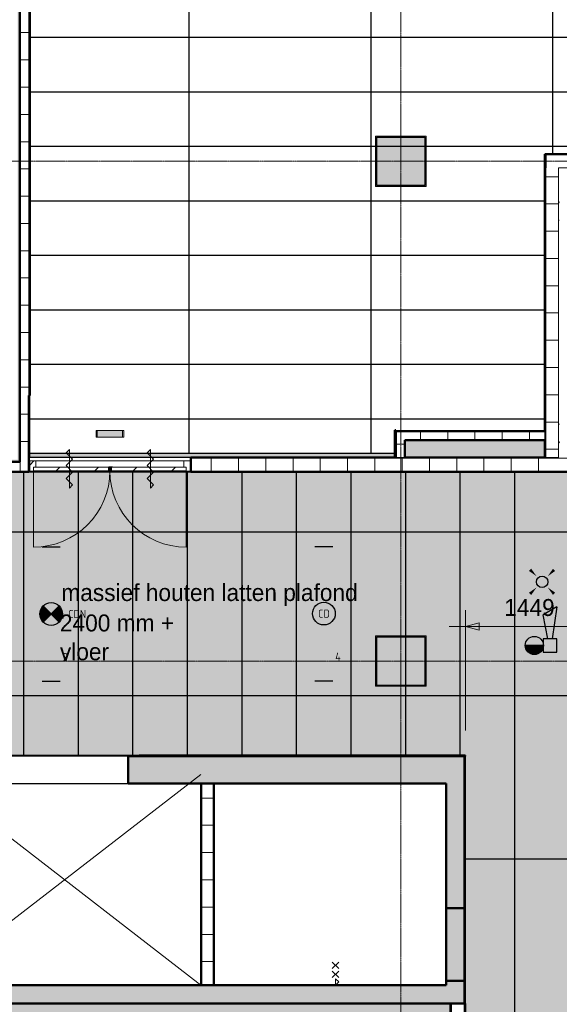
# Model space of a CAD drawing. Header units: millimetres. Extents: x -1224 to 86389, y -20577 to 46356.
# Tile 38 of 46: x 38825 to 44759, y 21052 to 31887. Entities that reach past the tile are written whole.
import ezdxf
from ezdxf.enums import TextEntityAlignment as Align

# ---------------------------------------------------------------- set-up
doc = ezdxf.new("R2010")
doc.units = ezdxf.units.MM
doc.linetypes.add('stramien', pattern=[22.225, 12.7, -3.175, 3.175, -3.175])
for name, color, linetype, lineweight in [('A-ANNO-DIMS', 1, 'Continuous', 18), ('A-CLNG-IDEN', 6, 'Continuous', 18), ('A-CLNG-SUSP', 5, 'Continuous', 25), ('A-DETL-GENF', 3, 'Continuous', 18), ('A-DOOR', 1, 'Continuous', 25), ('A-FLOR-PATT', 8, 'Continuous', 18), ('A-GENM', 6, 'Continuous', 18), ('A-WALL', 2, 'Continuous', 25), ('A-WALL-PATT', 2, 'Continuous', 50), ('I-WALL', 2, 'Continuous', 25), ('S-COLS', 6, 'Continuous', 18), ('S-GRID', 1, 'Continuous', 18), ('Shaft Openings', 7, 'Continuous', 18)]:
    doc.layers.add(name, color=color, linetype=linetype, lineweight=lineweight)
for name, color, linetype in [('ATN HWC', 240, 'Continuous'), ('ATN Lattenplafond', 20, 'Continuous'), ('EL6311--', 3, 'Continuous'), ('EL6321--', 3, 'Continuous'), ('EL6511--', 3, 'Continuous')]:
    doc.layers.add(name, color=color, linetype=linetype)
doc.styles.add('Frutiger', font='txt', dxfattribs={"height": 186.571782})
doc.styles.add('STABICAD-018', font='ISO8.SHX', dxfattribs={"height": 90})

# ---------------------------------------------------------------- blocks, each defined once
blk = doc.blocks.new('*U29')
at = {"color": 0, "linetype": 'ByBlock'}
for p, q in [((-14.76, 2), (-14.76, -2)), ((14.76, 2), (14.76, -2))]:
    blk.add_line(p, q, dxfattribs=at)
at = {"color": 0, "linetype": 'Continuous'}
blk.add_circle((0, 0), 2.5, dxfattribs=at)
at = {"color": 0, "linetype": 'ByBlock'}
for points in [[(-2.5, 0.75), (-14.76, 0.75), (-2.5, -0.75), (-14.76, -0.75)], [(2.5, 0.75), (14.76, 0.75), (2.5, -0.75), (14.76, -0.75)]]:
    blk.add_solid(points, dxfattribs=at)
at = {"color": 0, "linetype": 'Continuous', "style": 'STABICAD-018'}
for tag, p in [('PANEL', (0, 8)), ('CIRCUIT', (0, 5)), ('SUBCIRCUIT', (4.5, 5)), ('LIGHTFIXTURECODE', (0, 0)), ('SWITCHCODE', (4.5, -3))]:
    blk.add_attdef(tag, text='', height=1.8, dxfattribs=at).set_placement(p, align=Align.MIDDLE)
blk = doc.blocks.new('E00411')
at = {"color": 0, "linetype": 'Continuous'}
blk.add_circle((0, 0), 1.25, dxfattribs=at)
for points in [[(-2.89, 2.4), (-2.4, 2.89), (-1.24, 1.24)], [(2.4, 2.89), (2.89, 2.4), (1.24, 1.24)], [(-2.4, -2.89), (-2.89, -2.4), (-1.24, -1.24)], [(2.89, -2.4), (2.4, -2.89), (1.24, -1.24)]]:
    blk.add_solid(points, dxfattribs=at)
at = {"color": 0, "linetype": 'Continuous', "style": 'STABICAD-018'}
for tag, p in [('SWITCHCODE', (0, 4.64)), ('ARTICLECODE', (0, 0))]:
    blk.add_attdef(tag, text='', height=1.8, dxfattribs=at).set_placement(p, align=Align.MIDDLE)
blk = doc.blocks.new('E00021')
at = {"color": 0, "linetype": 'Continuous'}
blk.add_line((2, 0), (-2, 0), dxfattribs=at)
blk.add_lwpolyline([(-1, 0, 2, 2, 1), (1, 0, 2, 2, 1)], format="xyseb", dxfattribs=at)
blk.add_circle((0, 0), 2, dxfattribs=at)
at = {"color": 0, "linetype": 'Continuous', "style": 'STABICAD-018'}
for tag, p in [('CODING1', (-1.83, 6.44)), ('CODING2', (-1.55, 3.98)), ('ARTICLECODE', (0, 0)), ('FIREPROTECTION_PANEL', (0, -4.16)), ('FIREPROTECTION_ZONE', (-0.93, -7.76)), ('FIREPROTECTION_HARDWARENUMBER', (6.31, -10.35))]:
    blk.add_attdef(tag, text='', height=1.8, dxfattribs=at).set_placement(p, align=Align.MIDDLE)
blk = doc.blocks.new('E00028')
at = {"color": 0, "linetype": 'Continuous'}
for p, q in [((1.5, 11), (-1.5, 9.27)), ((1.5, 11), (0.5, 4)), ((-0.5, 4), (-1.5, 9.27)), ((-1.5, 4), (-1.5, 1)), ((1.5, 4), (-1.5, 4)), ((1.5, 1), (1.5, 4)), ((-1.5, 1), (1.5, 1))]:
    blk.add_line(p, q, dxfattribs=at)
for points in [[(-1.5, 9.27), (1.5, 11), (-0.5, 4), (0.5, 4)], [(-1.5, 4), (1.5, 4), (-1.5, 1), (1.5, 1)]]:
    blk.add_solid(points, dxfattribs=at)
at = {"color": 0, "linetype": 'Continuous', "style": 'STABICAD-018'}
for tag, p in [('CODING1', (-1.31, 4.93)), ('CODING2', (-1.04, 2.46)), ('ARTICLECODE', (0, 0)), ('FIREPROTECTION_PANEL', (0.53, -2.59)), ('FIREPROTECTION_ZONE', (-0.04, -4.38)), ('FIREPROTECTION_HARDWARENUMBER', (7.36, -6.83))]:
    blk.add_attdef(tag, text='', height=1.8, dxfattribs=at).set_placement(p, align=Align.MIDDLE)
blk = doc.blocks.new('E00018')
at = {"color": 0, "linetype": 'Continuous'}
for p, q in [((-1.77, -1.77), (1.77, 1.77)), ((1.77, -1.77), (-1.77, 1.77))]:
    blk.add_line(p, q, dxfattribs=at)
at = {"color": 0, "linetype": 'Continuous', "const_width": 2.5}
for points in [[(-0.88, 0.88, -0.198912), (0, 1.25, -0.198912), (0.88, 0.88, -1)], [(-0.88, -0.88, 0.198912), (0, -1.25, 0.198912), (0.88, -0.88, 1)]]:
    blk.add_lwpolyline(points, format="xyb", dxfattribs=at)
blk = doc.blocks.new('*U32')
at = {"color": 0, "linetype": 'ByBlock'}
for p, q in [((-14.76, 2), (-14.76, -2)), ((14.76, 2), (14.76, -2))]:
    blk.add_line(p, q, dxfattribs=at)
at = {"color": 0, "linetype": 'Continuous'}
blk.add_circle((0, 0), 2.5, dxfattribs=at)
at = {"color": 0, "linetype": 'ByBlock'}
for points in [[(-2.5, 0.75), (-14.76, 0.75), (-2.5, -0.75), (-14.76, -0.75)], [(2.5, 0.75), (14.76, 0.75), (2.5, -0.75), (14.76, -0.75)]]:
    blk.add_solid(points, dxfattribs=at)
blk.add_blockref('E00018', (0, 0), dxfattribs=at)
at = {"color": 0, "linetype": 'Continuous', "style": 'STABICAD-018'}
for tag, p in [('PANEL', (0, 8)), ('CIRCUIT', (0, 5)), ('SUBCIRCUIT', (4.5, 5)), ('LIGHTFIXTURECODE', (0, 0)), ('SWITCHCODE', (4.5, -3))]:
    blk.add_attdef(tag, text='', height=1.8, dxfattribs=at).set_placement(p, align=Align.MIDDLE)

msp = doc.modelspace()

# ---------------------------------------------------------------- hatches: boundary and pattern name
at = {"layer": 'A-ANNO-DIMS'}
msp.add_hatch(color=256, dxfattribs=at).paths.add_polyline_path([(43726.6, 25208.4), (43876.6, 25168.2), (43876.6, 25248.6)], flags=0)
at = {"layer": 'A-DOOR', "lineweight": 18}
h = msp.add_hatch(dxfattribs=at)
h.set_pattern_fill('FP_160', color=256, angle=180, style=0, pattern_type=2)
h.set_pattern_definition([(45, (0.0004, -0.0001), (-91.92388, 91.92388), [])])
h.paths.add_polyline_path([(40698.6, 26916.7), (40698.6, 27030.7), (40631.6, 27030.7), (40631.6, 26961.7), (40656.6, 26961.7), (40656.6, 26916.7)], flags=0)
h.paths.add_polyline_path([(38934.6, 26916.7), (38976.6, 26916.7), (38976.6, 26961.7), (39001.6, 26961.7), (39001.6, 27030.7), (38934.6, 27030.7)], flags=0)
h = msp.add_hatch(dxfattribs=at)
h.set_pattern_fill('FP_164', color=256, angle=180, style=0, pattern_type=2)
h.set_pattern_definition([(45, (0.0002, -0.0001), (-212.132, 212.132), [])])
h.paths.add_polyline_path([(38976.6, 26921.7), (39804, 26922.4), (39804, 26961.7), (38976.6, 26961.7)], flags=0)
h = msp.add_hatch(dxfattribs=at)
h.set_pattern_fill('FP_161', color=256, angle=180, style=0, pattern_type=2)
h.set_pattern_definition([(45, (0.0004, -0.0001), (-212.132, 212.132), [])])
h.paths.add_polyline_path([(39999.2, 26921.7), (40656.6, 26921.7), (40656.6, 26961.7), (39830, 26961.7), (39830, 26921.7)], flags=0)
h.paths.add_polyline_path([(39816.6, 26922.4), (39825, 26922.4), (39825, 26961.7), (39816.6, 26961.7), (39816.6, 26930.7)], flags=0)
at = {"layer": 'A-FLOR-PATT'}
h = msp.add_hatch(color=50, dxfattribs=at)
h.paths.add_polyline_path([(52906.9, 2678.2), (53916.6, 2678.2), (53916.6, 2928.2), (54166.6, 2928.2), (54166.6, 2980.2), (52283.6, 2980.2), (52283.6, 2678.2), (52292.3, 2678.2)], flags=0)
h.paths.add_polyline_path([(50449.6, 2678.2), (52083.6, 2678.2), (52083.6, 2980.2), (50449.6, 2980.2), (50449.6, 2871.9)], flags=0)
h.paths.add_polyline_path([(50249.6, 2978.2), (50249.6, 2980.2), (43716.6, 2980.2), (43716.6, 2978.2), (47375, 2978.2)], flags=0)
h.paths.add_polyline_path([(42729.6, 8041.2), (43303.6, 8041.2), (43303.6, 8615.2), (42729.6, 8615.2), (42729.6, 8051.2)], flags=0)
h.paths.add_polyline_path([(48783.6, 8051.2), (48793.6, 8051.2), (48793.6, 8605.2), (48239.6, 8605.2), (48239.6, 8051.2), (48249.6, 8051.2)], flags=0)
h.paths.add_polyline_path([(48759.1, 8061.2), (48249.6, 8061.2), (48249.6, 8595.2), (48783.6, 8595.2), (48783.6, 8061.2), (48763.3, 8061.2)], flags=0)
h.paths.add_polyline_path([(42749.6, 8061.2), (42749.6, 8595.2), (43283.6, 8595.2), (43283.6, 8061.2)], flags=0)
h.paths.add_polyline_path([(43303.6, 13541.2), (43303.6, 14115.2), (42729.6, 14115.2), (42729.6, 13541.2), (43283.6, 13541.2)], flags=0)
h.paths.add_polyline_path([(48783.6, 13551.2), (48793.6, 13551.2), (48793.6, 14105.2), (48239.6, 14105.2), (48239.6, 13551.2), (48249.6, 13551.2)], flags=0)
h.paths.add_polyline_path([(48778.3, 13561.2), (48249.6, 13561.2), (48249.6, 14095.2), (48783.6, 14095.2), (48783.6, 13561.2)], flags=0)
h.paths.add_polyline_path([(43260.8, 13561.2), (42749.6, 13561.2), (42749.6, 14095.2), (43283.6, 14095.2), (43283.6, 13561.2)], flags=0)
h.paths.add_polyline_path([(54136.2, 17385.2), (54166.6, 17385.2), (54166.6, 17395.2), (53816.6, 17395.2), (53816.6, 17385.2)], flags=0)
h.paths.add_polyline_path([(43715.1, 17393.2), (43716.6, 17393.2), (43716.6, 17395.2), (37666.6, 17395.2), (37666.6, 17393.2), (43687.1, 17393.2)], flags=0)
h.paths.add_polyline_path([(53816.6, 17595.2), (54166.6, 17595.2), (54166.6, 17605.2), (53816.6, 17605.2)], flags=0)
h.paths.add_polyline_path([(43116.6, 17705.2), (43116.6, 17715.2), (42916.6, 17715.2), (42916.6, 17705.2), (43072.5, 17705.2)], flags=0)
h.paths.add_polyline_path([(41566.6, 17908.2), (41566.6, 19078.2), (41416.6, 19078.2), (41416.6, 17908.2), (41535.8, 17908.2)], flags=0)
h.paths.add_polyline_path([(48240.6, 19051.2), (48793.6, 19051.2), (48793.6, 19605.2), (48240.6, 19605.2), (48240.6, 19227.9)], flags=0)
h.paths.add_polyline_path([(48763.4, 19061.2), (48249.6, 19061.2), (48249.6, 19595.2), (48783.6, 19595.2), (48783.6, 19061.2)], flags=0)
h.paths.add_polyline_path([(54166.6, 19227.9), (54166.6, 19228.2), (54136.2, 19227.9)], flags=0)
h.paths.add_polyline_path([(31748.7, 19478.2), (31916.6, 19478.2), (31916.6, 19480.2), (18922, 19480.2), (18922, 19490.2), (15782, 19490.2), (15782, 19480.2), (4674.6, 19480.2), (4674.6, 19490.2), (4666.6, 19490.2), (4666.6, 19478.2), (31743.1, 19478.2)], flags=0)
h.paths.add_polyline_path([(41535.8, 19578.2), (41566.6, 19578.2), (41565.5, 20734.4), (41416.6, 20734.4), (41416.6, 19578.2)], flags=0)
h.paths.add_polyline_path([(43564.6, 20951.2), (43564.6, 21061.2), (43563.3, 21061.2), (43563.3, 20951.2)], flags=0)
h.paths.add_polyline_path([(31916.6, 21051.2), (31916.6, 23626.2), (31766.6, 23626.2), (31766.6, 23346.8), (31770.6, 23346.8), (31770.6, 21682.8), (31766.6, 21682.8), (31766.6, 21051.2)], flags=0)
h.paths.add_polyline_path([(31656.6, 21051.2), (31656.6, 23736.2), (31606.6, 23736.2), (31606.6, 21051.2)], flags=0)
h.paths.add_polyline_path([(53521.6, 21051.2), (54166.6, 21051.2), (54166.6, 21061.2), (53816.6, 21061.2), (53816.6, 21051.9), (52292.3, 21051.2)], flags=0)
h.paths.add_polyline_path([(35990.6, 21053.2), (35990.6, 21061.2), (32116.6, 21061.2), (32116.6, 21053.2), (35082, 21053.2)], flags=0)
h.paths.add_polyline_path([(36090.6, 21053.2), (36416.6, 21053.2), (36416.6, 21061.2), (36090.6, 21061.2)], flags=0)
h.paths.add_polyline_path([(46784.3, 21061.9), (46784.3, 21062.9), (46774.3, 21061.9)], flags=0)
h.paths.add_polyline_path([(54136.2, 21261.2), (54166.6, 21261.2), (54166.6, 21271.2), (53816.6, 21271.2), (53816.6, 21261.2)], flags=0)
h.paths.add_polyline_path([(54166.6, 22894.9), (54166.6, 22895.2), (54136.2, 22894.9)], flags=0)
h.paths.add_polyline_path([(31916.6, 23736.2), (31916.6, 23968.4), (31906.6, 23968.4), (31906.6, 23736.2), (31911.6, 23736.2)], flags=0)
h.paths.add_polyline_path([(32116.6, 23781.2), (32121.6, 23781.2), (32121.6, 23791.2), (32126.6, 23791.2), (32126.6, 24551.2), (32121.6, 24551.2), (32121.6, 24561.2), (32116.6, 24561.2), (32116.6, 23789.7)], flags=0)
h.paths.add_polyline_path([(48239.6, 24541.2), (48803.6, 24541.2), (48803.6, 24717.9), (48793.6, 24717.9), (48793.6, 24551.2), (48239.6, 24551.2), (48239.6, 24717.9), (48229.6, 24717.9), (48229.6, 24541.2)], flags=0)
h.paths.add_polyline_path([(32288.6, 24551.2), (32293.6, 24551.2), (32293.6, 25105.2), (32123.6, 25105.2), (32123.6, 26910.2), (32091.6, 26910.2), (32091.6, 25105.2), (31739.6, 25105.2), (31739.6, 25095.2), (32283.6, 25095.2), (32283.6, 24561.2), (32288.6, 24561.2)], flags=0)
h.paths.add_polyline_path([(31916.6, 24551.2), (31916.6, 24561.2), (31911.6, 24561.2), (31911.6, 24551.2)], flags=0)
h.paths.add_polyline_path([(31739.6, 24551.2), (31749.6, 24551.2), (31749.6, 24556.2), (31739.6, 24556.2)], flags=0)
h.paths.add_polyline_path([(26792.7, 24561.2), (26791.6, 24863), (26786.8, 24864.5), (26783.6, 24865.2), (26784.2, 24561.2)], flags=0)
h.paths.add_polyline_path([(21289.8, 24862.8), (21289.8, 24863.9), (21287.7, 24863.2)], flags=0)
h.paths.add_polyline_path([(21283.6, 24561.2), (21292.7, 24561.2), (21292.7, 24861.8), (21289.8, 24862.8), (21283.6, 24862.4), (21283.6, 24584.6)], flags=0)
h.paths.add_polyline_path([(15783.6, 24561.2), (15792.7, 24561.2), (15791.6, 24863), (15788, 24864.2), (15783.6, 24865.2), (15783.6, 24584.6)], flags=0)
h.paths.add_polyline_path([(10289.8, 24862.8), (10289.8, 24863.9), (10287.7, 24863.2)], flags=0)
h.paths.add_polyline_path([(10292.7, 24561.2), (10292.7, 24861.8), (10289.8, 24862.8), (10283.6, 24862.4), (10283.6, 24561.2)], flags=0)
h.paths.add_polyline_path([(54136.2, 24717.9), (54166.6, 24717.9), (54166.6, 24728.2), (53844.6, 24727.9), (53844.6, 24717.9)], flags=0)
h.paths.add_polyline_path([(21288.7, 24885.4), (21292.7, 24885.7), (21292.7, 25095.2), (21283.6, 25095.2), (21284.3, 24887.2), (21288.5, 24885.5)], flags=0)
h.paths.add_polyline_path([(10288.7, 24885.4), (10292.7, 24885.7), (10292.7, 25095.2), (10283.6, 25095.2), (10284.3, 24887.2), (10288.5, 24885.5)], flags=0)
h.paths.add_polyline_path([(26786.8, 24892.5), (26786, 24891.6), (26786.4, 24891.5)], flags=0)
h.paths.add_polyline_path([(26792.7, 24885.8), (26792.7, 25095.2), (26783.6, 25095.2), (26784.2, 24989), (26786.4, 24987.5), (26786.8, 24986.5), (26787.6, 24890.8), (26789.3, 24887.2), (26791.6, 24886.3)], flags=0)
h.paths.add_polyline_path([(15786.8, 24892.5), (15786, 24891.6), (15786.4, 24891.5)], flags=0)
h.paths.add_polyline_path([(15792.7, 24885.8), (15792.7, 25095.2), (15783.6, 25095.2), (15783.6, 24989.3), (15786.4, 24987.5), (15786.8, 24986.5), (15787.6, 24890.8), (15789.3, 24887.2)], flags=0)
h.paths.add_polyline_path([(53844.6, 24928.2), (54166.6, 24928.2), (54166.6, 24937.9), (53844.6, 24937.9)], flags=0)
h.paths.add_polyline_path([(48803.6, 24937.9), (48803.6, 25115.2), (48409.6, 25115.2), (48409.6, 25105.2), (48793.6, 25105.2), (48793.6, 24937.9)], flags=0)
h.paths.add_polyline_path([(48229.6, 24937.9), (48239.6, 24937.9), (48239.6, 25105.2), (48399.6, 25105.2), (48399.6, 25115.2), (48229.6, 25115.2), (48229.6, 25095.2)], flags=0)
h.paths.add_polyline_path([(54166.6, 26560.9), (54166.6, 26561.2), (54136.2, 26560.9)], flags=0)
h.paths.add_polyline_path([(32091.6, 27020.2), (34442.6, 27020.2), (34442.6, 27266.6), (34438.6, 27266.6), (34438.6, 28675.2), (34436.6, 28675.2), (34436.6, 27255.2), (34440.6, 27255.2), (34440.6, 27145.2), (34413.6, 27145.2), (34413.6, 27045.2), (32183.6, 27045.2), (32183.6, 30061.2), (31749.6, 30061.2), (31749.6, 30055.2), (31941.6, 30055.2), (31941.6, 30060.2), (32091.6, 30060.2), (32091.6, 27174.2)], flags=0)
h.paths.add_polyline_path([(36553.6, 27020.2), (38824.6, 27020.2), (38824.6, 35678.2), (37616.6, 35678.2), (37616.6, 35641.2), (38766.6, 35641.2), (38766.6, 35541.2), (38801.6, 35540.6), (38801.6, 27045.2), (36553.6, 27045.2), (36553.6, 27145.2), (36529.6, 27145.2), (36530.6, 27020.2)], flags=0)
h.paths.add_polyline_path([(44301.8, 27070.2), (44601.6, 27070.4), (44601.3, 27259.7), (43061.6, 27259.7), (43061.6, 27070.2), (43994.5, 27070.2)], flags=0)
h.paths.add_polyline_path([(42951.6, 27070.2), (42951.6, 27359.7), (42945.6, 27359.7), (42945.6, 27111.2), (38934.6, 27111.2), (38934.6, 27070.2), (42945.6, 27070.2)], flags=0)
h.paths.add_polyline_path([(34555.6, 28329.7), (34555.6, 28339.7), (34548.6, 28339.7), (34548.6, 28334.7), (34552.6, 28334.7), (34552.6, 28329.7)], flags=0)
h.paths.add_polyline_path([(36419.6, 28329.7), (36419.6, 28334.7), (36423.6, 28334.7), (36423.6, 28339.7), (36411.6, 28339.7), (36411.6, 28329.7)], flags=0)
h.paths.add_polyline_path([(54166.6, 28394.9), (54166.6, 28395.2), (54136.2, 28394.9)], flags=0)
h.paths.add_polyline_path([(36423.6, 28439.7), (36423.6, 28565.2), (36420.6, 28565.2), (36420.6, 28465.2), (34548.6, 28465.2), (34549.5, 28439.7), (36420.6, 28439.7)], flags=0)
h.paths.add_polyline_path([(22889.6, 29514.2), (22949.6, 29514.2), (22949.6, 30061.2), (22814.6, 30061.2), (22814.6, 30041.2), (22889.6, 30041.2), (22889.6, 29846)], flags=0)
h.paths.add_polyline_path([(48446.6, 30041.2), (48803.6, 30041.2), (48803.6, 30615.2), (48229.6, 30615.2), (48229.6, 30041.2), (48436.6, 30041.2)], flags=0)
h.paths.add_polyline_path([(37249.6, 30041.2), (37808.3, 30041.2), (37808.3, 30615.2), (37234.3, 30615.2), (37234.3, 30041.2)], flags=0)
h.paths.add_polyline_path([(19134.8, 30041.2), (19278.6, 30041.2), (19278.6, 30061.2), (19083.6, 30061.2), (19083.6, 30051.2), (19073.6, 30051.2), (19073.6, 30041.2), (19101, 30041.2)], flags=0)
h.paths.add_polyline_path([(21074.5, 30041.2), (21283.6, 30041.2), (21283.6, 30051.2), (20749.6, 30051.2), (20749.6, 30041.2), (20945, 30041.2)], flags=0)
h.paths.add_polyline_path([(48446.6, 30051.2), (48239.6, 30051.2), (48239.6, 30605.2), (48793.6, 30605.2), (48793.6, 30051.2), (48586.6, 30051.2)], flags=0)
h.paths.add_polyline_path([(37569.2, 30061.2), (37249.6, 30061.2), (37249.6, 30595.2), (37783.6, 30595.2), (37783.6, 30061.2), (37621.3, 30061.2)], flags=0)
h.paths.add_polyline_path([(26244.6, 30061.2), (26249.6, 30061.8), (26249.6, 30595.2), (26244.6, 30595.2), (26244.6, 30061.9)], flags=0)
h.paths.add_polyline_path([(15783.6, 30061.2), (15792.7, 30061.2), (15792.7, 30595.2), (15783.6, 30595.2), (15783.6, 30162.2)], flags=0)
h.paths.add_polyline_path([(10292.7, 30061.2), (10292.7, 30595.2), (10283.6, 30595.2), (10283.6, 30061.2)], flags=0)
h.paths.add_polyline_path([(22746.6, 30186.2), (22749.6, 30186.2), (22749.6, 30328.2), (22746.6, 30327.7)], flags=0)
h.paths.add_polyline_path([(19283.6, 30186.2), (19286.6, 30186.2), (19286.6, 30328.2), (19283.6, 30328.2), (19283.6, 30221.2)], flags=0)
h.paths.add_polyline_path([(32183.6, 30595.2), (32183.6, 35641.2), (37416.6, 35641.2), (37416.6, 35678.2), (32116.6, 35678.2), (32116.6, 30595.2)], flags=0)
h.paths.add_polyline_path([(31445.8, 31495.2), (31916.6, 31495.2), (31916.6, 31508.2), (26244.6, 31508.2), (26244.6, 31495.2), (31401.6, 31495.2)], flags=0)
h.paths.add_polyline_path([(24787.8, 31508.2), (24787.8, 31508.7), (24783.6, 31508.2)], flags=0)
h.paths.add_polyline_path([(54166.6, 33894.9), (54166.6, 33895.2), (54136.2, 33894.9)], flags=0)
h.paths.add_polyline_path([(38155.3, 35306.2), (38591.6, 35306.2), (38591.6, 35431.2), (37646.6, 35431.2), (37646.8, 35306.2)], flags=0)
h.paths.add_polyline_path([(35082, 35306.2), (35438.6, 35306.2), (35438.6, 35431.2), (34478.6, 35431.2), (34478.8, 35306.2)], flags=0)
h.paths.add_polyline_path([(17449.6, 35628.2), (17449.6, 35978.2), (17249.6, 35978.2), (17249.6, 35628.2), (17257.1, 35628.2)], flags=0)
h.paths.add_polyline_path([(42457.8, 35668.2), (48436.6, 35668.2), (48436.6, 35678.2), (41376.6, 35678.2), (41376.6, 35668.2), (41843.2, 35668.2)], flags=0)
h.paths.add_polyline_path([(4671.6, 35673.2), (4676.6, 35673.2), (4676.6, 35678.2), (4666.6, 35677.2), (4666.6, 35673.2), (4671, 35673.2)], flags=0)
h.paths.add_polyline_path([(53916.3, 35728.2), (53916.6, 35728.2), (53916.3, 35938.9)], flags=0)
h.paths.add_polyline_path([(38924.6, 35828.2), (39249.6, 35828.2), (39249.6, 35978.2), (37616.6, 35978.2), (37616.6, 35828.2), (38824.6, 35828.2)], flags=0)
h.paths.add_polyline_path([(36311.3, 35828.2), (37416.6, 35828.2), (37416.6, 35978.2), (35783.6, 35978.2), (35783.6, 35828.2)], flags=0)
h.paths.add_polyline_path([(18793.7, 35968.2), (19083.6, 35968.2), (19083.6, 35978.2), (17459.6, 35978.2), (17459.6, 35968.2), (18486.4, 35968.2)], flags=0)
at = {"layer": 'A-GENM'}
h = msp.add_hatch(dxfattribs=at)
h.set_pattern_fill('FP_130', color=256, style=0, pattern_type=2)
h.set_pattern_definition([(0, (0.0004, -0.0001), (406.4, 101.6), [33.528, -271.272, 33.528, -1896.872]), (0, (0.0004, -0.0001), (406.4, 101.6), [-338.328, -271.272, 33.528, -576.072, -1016]), (0, (0.0004, -0.0001), (406.4, 101.6), [-1219.2, 33.528, -271.272, 33.528, -677.672]), (0, (0.0004, -0.0001), (406.4, 101.6), [-1557.528, -169.672, 33.528, -474.472]), (120, (152.4, 50.8), (-291.18818, 301.15272), [33.528, -271.272, 33.528, -1896.872]), (120, (152.4, 50.8), (-291.18818, 301.15272), [-338.328, -271.272, 33.528, -576.072, -1016]), (120, (152.4, 50.8), (-291.18818, 301.15272), [-1219.2, 33.528, -271.272, 33.528, -677.672]), (120, (152.4, 50.8), (-291.18818, 301.15272), [-1557.528, -169.672, 33.528, -474.472]), (240, (203.2, 254), (-115.21182, -402.75272), [33.528, -271.272, 33.528, -1896.872]), (240, (203.2, 254), (-115.21182, -402.75272), [-338.328, -271.272, 33.528, -576.072, -1016]), (240, (203.2, 254), (-115.21182, -402.75272), [-1219.2, 33.528, -271.272, 33.528, -677.672]), (240, (203.2, 254), (-115.21182, -402.75272), [-1557.528, -169.672, 33.528, -474.472])])
h.paths.add_polyline_path([(42739.6, 30051.2), (43293.6, 30051.2), (43293.6, 30605.2), (42739.6, 30605.2)], flags=0)
h.paths.add_polyline_path([(43283.6, 30061.2), (42749.6, 30061.2), (42749.6, 30595.2), (43283.6, 30595.2)], flags=0)
msp.add_hatch(color=256, dxfattribs=at).paths.add_polyline_path([(39676.6, 27328.2), (39676.6, 27291.7), (39956.6, 27291.7), (39956.6, 27364.7), (39676.6, 27364.7), (39676.6, 27337.6)], flags=0)
h = msp.add_hatch(dxfattribs=at)
h.set_pattern_fill('FP_91', color=256, style=0, pattern_type=2)
h.set_pattern_definition([(0, (0.0004, -0.0001), (406.4, 101.6), [33.528, -271.272, 33.528, -1896.872]), (0, (0.0004, -0.0001), (406.4, 101.6), [-338.328, -271.272, 33.528, -576.072, -1016]), (0, (0.0004, -0.0001), (406.4, 101.6), [-1219.2, 33.528, -271.272, 33.528, -677.672]), (0, (0.0004, -0.0001), (406.4, 101.6), [-1557.528, -169.672, 33.528, -474.472]), (120, (152.4, 50.8), (-291.18818, 301.15272), [33.528, -271.272, 33.528, -1896.872]), (120, (152.4, 50.8), (-291.18818, 301.15272), [-338.328, -271.272, 33.528, -576.072, -1016]), (120, (152.4, 50.8), (-291.18818, 301.15272), [-1219.2, 33.528, -271.272, 33.528, -677.672]), (120, (152.4, 50.8), (-291.18818, 301.15272), [-1557.528, -169.672, 33.528, -474.472]), (240, (203.2, 254), (-115.21182, -402.75272), [33.528, -271.272, 33.528, -1896.872]), (240, (203.2, 254), (-115.21182, -402.75272), [-338.328, -271.272, 33.528, -576.072, -1016]), (240, (203.2, 254), (-115.21182, -402.75272), [-1219.2, 33.528, -271.272, 33.528, -677.672]), (240, (203.2, 254), (-115.21182, -402.75272), [-1557.528, -169.672, 33.528, -474.472])])
h.paths.add_polyline_path([(42739.6, 24551.2), (43293.6, 24551.2), (43293.6, 25105.2), (42739.6, 25105.2)], flags=0)
h.paths.add_polyline_path([(43283.6, 24561.2), (42749.6, 24561.2), (42749.6, 25095.2), (43283.6, 25095.2)], flags=0)
at = {"layer": 'A-WALL-PATT', "lineweight": 25}
h = msp.add_hatch(color=7, dxfattribs=at)
h.paths.add_polyline_path([(43516.6, 23481.2), (43516.6, 23781.2), (40016.6, 23781.2), (40016.6, 23481.2), (42457.8, 23481.2)], flags=0)
h.paths.add_polyline_path([(38616.6, 23481.2), (38616.6, 23781.2), (37816.6, 23781.2), (37816.6, 23481.2)], flags=0)
for color, points in [(7, [(43716.6, 21061.2), (43716.6, 23781.2), (43516.6, 23781.2), (43516.6, 21061.2), (43687.1, 21061.2)]), (256, [(43516.6, 21311.2), (43716.6, 21311.2), (43716.6, 22111.2), (43516.6, 22111.2), (43516.6, 21995)]), (7, [(43516.6, 21061.2), (43516.6, 21261.2), (33296.6, 21261.2), (33296.6, 21061.2), (43072.5, 21061.2)]), (256, [(42966.6, 20951.2), (42966.6, 21061.2), (37676.6, 21061.2), (37676.6, 20951.2), (42457.8, 20951.2)]), (256, [(42966.6, 20951.2), (43563.3, 20951.2), (43563.3, 21061.2), (42966.6, 21061.2)])]:
    msp.add_hatch(color=color, dxfattribs=at).paths.add_polyline_path(points, flags=0)
at = {"layer": 'ATN Lattenplafond'}
h = msp.add_hatch(dxfattribs=at)
h.set_pattern_fill('ANSI36', color=254, scale=20, angle=45)
h.paths.add_polyline_path([(32123.6, 26910.2), (34552.6, 26910.2), (34552.6, 28329.7), (36419.6, 28329.7), (36419.6, 26910.2), (46624.3, 26910.2), (46624.3, 15408.2), (43716.6, 15408.2), (43724.6, 23791.2), (32126.6, 23791.2), (32126.6, 24551.2), (32293.6, 24551.2), (32293.6, 25105.2), (32123.6, 25105.2)])
at = {"layer": 'S-COLS', "lineweight": 5}
for points in [[(43283.6, 30061.2), (43283.6, 30595.2), (42749.6, 30595.2), (42749.6, 30061.2)], [(43283.6, 24561.2), (43283.6, 25095.2), (42749.6, 25095.2), (42749.6, 24561.2)]]:
    msp.add_hatch(color=256, dxfattribs=at).paths.add_polyline_path(points, flags=0)

# ---------------------------------------------------------------- linework, layer by layer
at = {"layer": 'A-ANNO-DIMS'}
for p, q in [((43726.6, 24063.7), (43726.6, 25388.4)), ((43876.6, 25248.6), (43726.6, 25208.4)), ((43876.6, 25168.2), (43876.6, 25248.6)), ((43546.6, 25208.4), (45176, 25208.4)), ((43726.6, 25208.4), (43876.6, 25168.2)), ((43726.6, 25208.4), (43726.6, 24063.7))]:
    msp.add_line(p, q, dxfattribs=at)
at = {"layer": 'A-CLNG-SUSP'}
for p, q in [((42951.6, 27359.7), (42945.6, 27359.7)), ((42945.6, 27359.7), (42945.6, 27111.2)), ((42945.6, 27111.2), (38934.6, 27111.2)), ((38924.6, 26961.2), (38934.6, 26961.2)), ((40698.6, 26961.2), (40708.6, 26961.2)), ((43726.6, 23791.2), (43724.6, 23791.2)), ((43726.6, 18942.3), (43726.6, 23791.2))]:
    msp.add_line(p, q, dxfattribs=at)
at = {"layer": 'A-DETL-GENF'}
for p, q in [((39335.2, 27121.3), (39370.6, 27156.7)), ((39406, 27050.6), (39335.2, 27121.3)), ((39370.6, 27156.7), (39370.6, 26732.4)), ((40227.2, 27121.3), (40262.6, 27156.7)), ((40298, 27050.6), (40227.2, 27121.3)), ((40262.6, 27156.7), (40262.6, 26732.4)), ((39335.2, 26979.9), (39406, 27050.6)), ((39406, 26909.2), (39335.2, 26979.9)), ((40227.2, 26979.9), (40298, 27050.6)), ((40298, 26909.2), (40227.2, 26979.9)), ((39335.2, 26838.5), (39406, 26909.2)), ((40227.2, 26838.5), (40298, 26909.2)), ((39406, 26767.8), (39335.2, 26838.5)), ((39370.6, 26732.4), (39406, 26767.8)), ((40298, 26767.8), (40227.2, 26838.5)), ((40262.6, 26732.4), (40298, 26767.8)), ((42333, 21517.1), (42262.2, 21446.4)), ((42262.2, 21517.1), (42333, 21446.4)), ((42333, 21417.1), (42262.2, 21346.4)), ((42262.2, 21417.1), (42333, 21346.4)), ((42296.4, 21261.2), (42333, 21297.8)), ((42296.4, 21261.2), (42333, 21297.8)), ((42297.6, 21333.1), (42297.6, 21261.2)), ((42333, 21297.8), (42297.6, 21333.1)), ((42297.6, 21333.1), (42297.6, 21261.2)), ((42333, 21297.8), (42297.6, 21333.1))]:
    msp.add_line(p, q, dxfattribs=at)
at = {"layer": 'A-DOOR', "lineweight": 18}
for p, q in [((38934.6, 26916.7), (38934.6, 27030.7)), ((38934.6, 27030.7), (39001.6, 27030.7)), ((39001.6, 27030.7), (39001.6, 26961.7)), ((40631.6, 27030.7), (39001.6, 27030.7)), ((40631.6, 26961.7), (40631.6, 27030.7)), ((40631.6, 27030.7), (40698.6, 27030.7)), ((40698.6, 27030.7), (40698.6, 26916.7)), ((38976.6, 26916.7), (38934.6, 26916.7)), ((39001.6, 26961.7), (38976.6, 26961.7)), ((38976.6, 26961.7), (38976.6, 26916.7)), ((39790, 26921.7), (38976.6, 26921.7)), ((38976.6, 26916.7), (40656.6, 26916.7)), ((39001.6, 26961.7), (39804, 26961.7)), ((39808.9, 26961.7), (39825, 26961.7)), ((39816.6, 26922.4), (39816.6, 26961.7)), ((39829.9, 26961.7), (40631.6, 26961.7)), ((40656.6, 26921.7), (39830, 26921.7)), ((40656.6, 26961.7), (40631.6, 26961.7)), ((40656.6, 26916.7), (40656.6, 26961.7)), ((40698.6, 26916.7), (40656.6, 26916.7))]:
    msp.add_line(p, q, dxfattribs=at)
at = {"layer": 'A-DOOR'}
for p, q in [((39790, 26917.4), (39790, 26922.4)), ((39790, 26922.4), (39804, 26922.4)), ((39830, 26917.4), (39790, 26917.4)), ((39804, 26922.4), (39804, 26967.4)), ((39804, 26967.4), (39844, 26967.4)), ((39825, 26962.4), (39809, 26962.4)), ((39809, 26962.4), (39809, 26922.4)), ((39809, 26922.4), (39825, 26922.4)), ((39825, 26922.4), (39825, 26962.4)), ((39830, 26962.4), (39830, 26917.4)), ((39844, 26962.4), (39830, 26962.4)), ((39844, 26967.4), (39844, 26962.4))]:
    msp.add_line(p, q, dxfattribs=at)
at = {"layer": 'A-GENM'}
for p, q in [((42739.6, 30605.2), (43293.6, 30605.2)), ((42739.6, 30051.2), (42739.6, 30605.2)), ((43283.6, 30595.2), (42749.6, 30595.2)), ((42749.6, 30595.2), (42749.6, 30061.2)), ((43283.6, 30061.2), (43283.6, 30595.2)), ((43293.6, 30605.2), (43293.6, 30051.2)), ((43293.6, 30051.2), (42739.6, 30051.2)), ((42749.6, 30061.2), (43283.6, 30061.2)), ((39676.6, 27364.7), (39664.6, 27364.7)), ((39664.6, 27364.7), (39664.6, 27291.7)), ((39676.6, 27291.7), (39676.6, 27364.7)), ((39956.6, 27364.7), (39676.6, 27364.7)), ((39676.6, 27364.7), (39676.6, 27291.7)), ((39968.6, 27364.7), (39956.6, 27364.7)), ((39956.6, 27364.7), (39956.6, 27291.7)), ((39956.6, 27291.7), (39956.6, 27364.7)), ((39968.6, 27291.7), (39968.6, 27364.7)), ((39664.6, 27291.7), (39676.6, 27291.7)), ((39676.6, 27291.7), (39956.6, 27291.7)), ((39956.6, 27291.7), (39968.6, 27291.7)), ((38976.6, 26921.7), (38976.6, 26081.7)), ((40656.6, 26921.7), (40656.6, 26081.7)), ((42739.6, 25105.2), (43293.6, 25105.2)), ((42739.6, 24551.2), (42739.6, 25105.2)), ((43283.6, 25095.2), (42749.6, 25095.2)), ((42749.6, 25095.2), (42749.6, 24561.2)), ((43283.6, 24561.2), (43283.6, 25095.2)), ((43293.6, 25105.2), (43293.6, 24551.2)), ((43293.6, 24551.2), (42739.6, 24551.2)), ((42749.6, 24561.2), (43283.6, 24561.2))]:
    msp.add_line(p, q, dxfattribs=at)
for centre, start, end in [((38976.6, 26921.7), 270, 0), ((40656.6, 26921.7), 180, 270)]:
    msp.add_arc(centre, 840, start, end, dxfattribs=at)
at = {"layer": 'A-WALL', "color": 7}
for p, q in [((40016.6, 23781.2), (38652.6, 23781.2)), ((38616.6, 23481.2), (40016.6, 23481.2))]:
    msp.add_line(p, q, dxfattribs=at)
at = {"layer": 'A-WALL', "color": 90, "lineweight": 50}
for p, q in [((40016.6, 23481.2), (40016.6, 23781.2)), ((40016.6, 23781.2), (43516.6, 23781.2)), ((43516.6, 23781.2), (43716.6, 23781.2)), ((43716.6, 23781.2), (43716.6, 21061.2)), ((43516.6, 23481.2), (40016.6, 23481.2)), ((43516.6, 21261.2), (43516.6, 23481.2)), ((37816.6, 21261.2), (43516.6, 21261.2)), ((43516.6, 21061.2), (37566.6, 21061.2)), ((43716.6, 21061.2), (43516.6, 21061.2))]:
    msp.add_line(p, q, dxfattribs=at)
at = {"layer": 'A-WALL', "lineweight": 50}
for p, q in [((43516.6, 21311.2), (43516.6, 22111.2)), ((43516.6, 22111.2), (43716.6, 22111.2)), ((43716.6, 22111.2), (43716.6, 21311.2)), ((43716.6, 21311.2), (43516.6, 21311.2))]:
    msp.add_line(p, q, dxfattribs=at)
at = {"layer": 'A-WALL-PATT', "lineweight": 18}
for p, q in [((38924.6, 31744.2), (38824.6, 31744.2)), ((38924.6, 31699.2), (38934.6, 31699.2)), ((38924.6, 31444.2), (38824.6, 31444.2)), ((38924.6, 31144.2), (38824.6, 31144.2)), ((38928.3, 31158.2), (38924.6, 31151.8)), ((38924.6, 31089.6), (38934.6, 31089.6)), ((38934.6, 31023.7), (38925.5, 31039.4)), ((38924.6, 30886.4), (38934.6, 30886.4)), ((38924.6, 30844.2), (38824.6, 30844.2)), ((38924.6, 30581.6), (38934.6, 30581.6)), ((38934.6, 30559.5), (38924.6, 30542.2)), ((38924.6, 30544.2), (38824.6, 30544.2)), ((44615.6, 30398.2), (44615.6, 30258.2)), ((38924.6, 30244.2), (38824.6, 30244.2)), ((44602.4, 30276.8), (44611.6, 30276.8)), ((44611.6, 30159.2), (44751.6, 30159.2)), ((44602.4, 30073.6), (44611.6, 30073.6)), ((38924.6, 29944.2), (38824.6, 29944.2)), ((38924.6, 29972), (38934.6, 29972)), ((44605.4, 29939.2), (44601.6, 29945.7)), ((44611.6, 29859.2), (44751.6, 29859.2)), ((44761.6, 29882.6), (44753.3, 29868.2)), ((38924.6, 29768.8), (38934.6, 29768.8)), ((38934.6, 29746.7), (38924.6, 29729.4)), ((44611.6, 29725.2), (44602.2, 29741.4)), ((44602.4, 29768.8), (44611.6, 29768.8)), ((38924.6, 29644.2), (38824.6, 29644.2)), ((44611.6, 29622.8), (44601.6, 29605.5)), ((44757.8, 29675.2), (44751.6, 29685.9)), ((44611.6, 29559.2), (44751.6, 29559.2)), ((38924.6, 29464), (38934.6, 29464)), ((38924.6, 29344.2), (38824.6, 29344.2)), ((44611.6, 29259.2), (44751.6, 29259.2)), ((44602.4, 29159.2), (44611.6, 29159.2)), ((38924.6, 29044.2), (38824.6, 29044.2)), ((38926, 29006.5), (38924.6, 29009)), ((44602.4, 28956), (44611.6, 28956)), ((44611.6, 28959.2), (44751.6, 28959.2)), ((38924.6, 28854.4), (38934.6, 28854.4)), ((38924.6, 28744.2), (38824.6, 28744.2)), ((38934.6, 28788.5), (38924.6, 28805.8)), ((38924.6, 28651.2), (38934.6, 28651.2)), ((44602.4, 28651.2), (44611.6, 28651.2)), ((44611.6, 28659.2), (44751.6, 28659.2)), ((38924.6, 28444.2), (38824.6, 28444.2)), ((38924.6, 28346.4), (38934.6, 28346.4)), ((38934.6, 28324.3), (38924.6, 28307)), ((44611.6, 28359.2), (44751.6, 28359.2)), ((38924.6, 28144.2), (38824.6, 28144.2)), ((44602.4, 28041.6), (44611.6, 28041.6)), ((44611.6, 28059.2), (44751.6, 28059.2)), ((38924.6, 27844.2), (38824.6, 27844.2)), ((44602.4, 27838.4), (44611.6, 27838.4)), ((44611.6, 27759.2), (44751.6, 27759.2)), ((38924.6, 27544.2), (38824.6, 27544.2)), ((44602.4, 27533.6), (44611.6, 27533.6)), ((44611.6, 27490), (44601.6, 27507.3)), ((44611.6, 27459.2), (44751.6, 27459.2)), ((44755.1, 27444.6), (44751.6, 27450.7)), ((44759.1, 27439.9), (44751.6, 27426.9)), ((43231.6, 27259.7), (43231.6, 27359.7)), ((43531.6, 27259.7), (43531.6, 27359.7)), ((43831.6, 27259.7), (43831.6, 27359.7)), ((44131.6, 27259.7), (44131.6, 27359.7)), ((44431.6, 27259.7), (44431.6, 27359.7)), ((44611.6, 27387.6), (44603.5, 27373.6)), ((38924.6, 27244.2), (38824.6, 27244.2)), ((43061.6, 27215), (42961.6, 27215)), ((44761.6, 27230.2), (44752, 27246.9)), ((44611.6, 27159.2), (44751.6, 27159.2)), ((38830.6, 27060.2), (38830.6, 26920.2)), ((40930.6, 27060.2), (40930.6, 26920.2)), ((40988.3, 27060.2), (40984.8, 27066.3)), ((41140.6, 27065.3), (41137.7, 27060.2)), ((41230.6, 27060.2), (41230.6, 26920.2)), ((41530.6, 27060.2), (41530.6, 26920.2)), ((41830.6, 27060.2), (41830.6, 26920.2)), ((41959.8, 27061.7), (41958.9, 27060.2)), ((42130.6, 27060.2), (42130.6, 26920.2)), ((42430.6, 27060.2), (42430.6, 26920.2)), ((42730.6, 27060.2), (42730.6, 26920.2)), ((42865.3, 27060.2), (42859.6, 27070.2)), ((43030.6, 27060.2), (43030.6, 26920.2)), ((43330.6, 27060.2), (43330.6, 26920.2)), ((43630.6, 27060.2), (43630.6, 26920.2)), ((43930.6, 27060.2), (43930.6, 26920.2)), ((43959.1, 27070.2), (43953.3, 27060.2)), ((44230.6, 27060.2), (44230.6, 26920.2)), ((44273.2, 27060.2), (44267.4, 27070.2)), ((44530.6, 27060.2), (44530.6, 26920.2)), ((40939.5, 26920.2), (40934.3, 26911.1)), ((40957.6, 26910.2), (40951.8, 26920.2)), ((42347.3, 26920.2), (42345.7, 26917.4)), ((43773.2, 26910.2), (43770.5, 26914.9)), ((40650.5, 23784.4), (40646.6, 23791.2)), ((40892.8, 23791.2), (40887, 23781.2)), ((41825.5, 23781.2), (41819.8, 23791.2)), ((42060.2, 23781.2), (42054.4, 23791.2)), ((42300.6, 23791.2), (42294.8, 23781.2)), ((42646.8, 23781.2), (42641, 23791.2)), ((43233.4, 23781.2), (43229.9, 23787.2)), ((43708.4, 23791.2), (43705.4, 23786.1)), ((40820.8, 23321.2), (40960.8, 23321.2)), ((40820.8, 23021.2), (40960.8, 23021.2)), ((40820.8, 22721.2), (40960.8, 22721.2)), ((40820.8, 22421.2), (40960.8, 22421.2)), ((40820.8, 22121.2), (40960.8, 22121.2)), ((40820.8, 21821.2), (40960.8, 21821.2)), ((40820.8, 21521.2), (40960.8, 21521.2))]:
    msp.add_line(p, q, dxfattribs=at)
at = {"layer": 'ATN HWC'}
msp.add_lwpolyline([(41376.6, 35668.2), (48436.6, 35668.2), (48436.6, 30615.2), (48229.6, 30615.2), (48229.6, 30408.2), (44601.6, 30408.2), (44601.6, 27359.7), (42945.6, 27359.7), (42945.6, 27111.2), (38934.6, 27111.2), (38934.6, 33418.2), (41376.6, 33418.2)], close=True, dxfattribs=at)
for points in [[(42685.6, 35678.2), (42685.6, 27111.2)], [(44685.6, 35678.2), (44685.6, 30408.2)], [(40685.6, 33418.2), (40685.6, 27111.2)], [(38934.6, 31694.7), (48436.6, 31694.7)], [(38934.6, 31094.7), (48436.6, 31094.7)], [(38934.6, 30494.7), (48436.6, 30494.7)], [(38934.6, 29894.7), (44601.6, 29894.7)], [(38934.6, 29294.7), (44601.6, 29294.7)], [(38934.6, 28694.7), (44601.6, 28694.7)], [(38934.6, 28094.7), (44601.6, 28094.7)], [(38934.6, 27494.7), (44601.6, 27494.7)]]:
    msp.add_lwpolyline(points, dxfattribs=at)
at = {"layer": 'ATN Lattenplafond'}
msp.add_lwpolyline([(32123.6, 26910.2), (34552.6, 26910.2), (34552.6, 28329.7), (36419.6, 28329.7), (36419.6, 26910.2), (46624.3, 26910.2), (46624.3, 15408.2), (43716.6, 15408.2), (43724.6, 23791.2), (32126.6, 23791.2), (32126.6, 24551.2), (32293.6, 24551.2), (32293.6, 25105.2), (32123.6, 25105.2)], close=True, dxfattribs=at)
for points in [[(38870.4, 23791.2), (38870.4, 26910.2)], [(39470.4, 23791.2), (39470.4, 26910.2)], [(40070.4, 23791.2), (40070.4, 26910.2)], [(40670.4, 23791.2), (40670.4, 26910.2)], [(41270.4, 23791.2), (41270.4, 26910.2)], [(41870.4, 23791.2), (41870.4, 26910.2)], [(42470.4, 23791.2), (42470.4, 26910.2)], [(43070.4, 23791.2), (43070.4, 26910.2)], [(43670.4, 23791.2), (43670.4, 26910.2)], [(44270.4, 15408.2), (44270.4, 26910.2)], [(32123.6, 26250.7), (46624.3, 26250.7)], [(32123.6, 24450.7), (46624.3, 24450.7)], [(43723.5, 22650.7), (46624.3, 22650.7)]]:
    msp.add_lwpolyline(points, dxfattribs=at)
at = {"layer": 'I-WALL', "lineweight": 50}
for p, q in [((38824.6, 27020.2), (38824.6, 35678.2)), ((38934.6, 33418.2), (38934.6, 27750.2)), ((44601.6, 30408.2), (48229.6, 30408.2)), ((44601.6, 27359.7), (44601.6, 30408.2)), ((38934.6, 27750.2), (38924.6, 27750.2)), ((38924.6, 27750.2), (38924.6, 26910.2)), ((42951.6, 27070.2), (42951.6, 27369.7)), ((42951.6, 27369.7), (42961.6, 27369.7)), ((42961.6, 27369.7), (42961.6, 27070.2)), ((42961.6, 27359.7), (44601.6, 27359.7)), ((44601.6, 27259.7), (43061.6, 27259.7)), ((43061.6, 27259.7), (43061.6, 27070.2)), ((44601.6, 27070.2), (44601.6, 27259.7)), ((36529.6, 27020.2), (38824.6, 27020.2)), ((40708.6, 26910.2), (40708.6, 27070.2)), ((40708.6, 27070.2), (42961.6, 27070.2)), ((43061.6, 27070.2), (44601.6, 27070.2)), ((38924.6, 26910.2), (36419.6, 26910.2)), ((45132.3, 26910.2), (40708.6, 26910.2)), ((40138.6, 23781.2), (40138.6, 23791.2)), ((40138.6, 23791.2), (43724.6, 23791.2)), ((43724.6, 23781.2), (40138.6, 23781.2)), ((43724.6, 23791.2), (43724.6, 23781.2)), ((40820.8, 21261.2), (40820.8, 23481.2)), ((40820.8, 23481.2), (40960.8, 23481.2)), ((40960.8, 23481.2), (40960.8, 21261.2)), ((40960.8, 21261.2), (40820.8, 21261.2)), ((37676.6, 21061.2), (42966.6, 21061.2)), ((42966.6, 21061.2), (43563.3, 21061.2)), ((43563.3, 21061.2), (43563.3, 20951.2)), ((43564.6, 20951.2), (43564.6, 21061.2)), ((43564.6, 21061.2), (43724.6, 21061.2)), ((43724.6, 21061.2), (43724.6, 18952.2))]:
    msp.add_line(p, q, dxfattribs=at)
at = {"layer": 'I-WALL', "lineweight": 18}
for p, q in [((38924.6, 27750.2), (38924.6, 33418.2)), ((44611.6, 30398.2), (48229.6, 30398.2)), ((44611.6, 27070.2), (44611.6, 30398.2)), ((44751.6, 30258.2), (48229.6, 30258.2)), ((44751.6, 27070.2), (44751.6, 30258.2)), ((44601.6, 27359.7), (44601.6, 27259.7)), ((40708.6, 27060.2), (45132.3, 27060.2)), ((43061.6, 27070.2), (42961.6, 27070.2)), ((44751.6, 27070.2), (44611.6, 27070.2)), ((38924.6, 26920.2), (36429.6, 26920.2)), ((40708.6, 26920.2), (45132.3, 26920.2)), ((43574.6, 18952.2), (43574.6, 21061.2)), ((43714.6, 18952.2), (43714.6, 21061.2))]:
    msp.add_line(p, q, dxfattribs=at)
at = {"layer": 'I-WALL'}
for p, q in [((38934.6, 27070.2), (38934.6, 27750.2)), ((40708.6, 27070.2), (38934.6, 27070.2)), ((38924.6, 26910.2), (40708.6, 26910.2)), ((40138.6, 23791.2), (38652.6, 23791.2))]:
    msp.add_line(p, q, dxfattribs=at)
at = {"layer": 'S-COLS', "color": 250, "lineweight": 35}
for p, q in [((42749.6, 30061.2), (42749.6, 30595.2)), ((42749.6, 30595.2), (43283.6, 30595.2)), ((43283.6, 30595.2), (43283.6, 30061.2)), ((43283.6, 30061.2), (42749.6, 30061.2)), ((42749.6, 24561.2), (42749.6, 25095.2)), ((42749.6, 25095.2), (43283.6, 25095.2)), ((43283.6, 25095.2), (43283.6, 24561.2)), ((43283.6, 24561.2), (42749.6, 24561.2))]:
    msp.add_line(p, q, dxfattribs=at)
at = {"layer": 'S-GRID', "linetype": 'stramien'}
for p, q in [((43016.6, 41627.6), (43016.6, -3246.7)), ((-1224, 30328.2), (64124.1, 30328.2)), ((-1224, 24828.2), (64124.1, 24828.2))]:
    msp.add_line(p, q, dxfattribs=at)
at = {"layer": 'Shaft Openings', "color": 50}
for p, q in [((37816.6, 23581.2), (40816.6, 21261.2)), ((40816.6, 23581.2), (37816.6, 21261.2))]:
    msp.add_line(p, q, dxfattribs=at)

# ---------------------------------------------------------------- block references
at = {"layer": 'EL6311--', "linetype": 'Continuous'}
ref = msp.add_blockref('*U29', (42170.4, 25350.7), dxfattribs=dict(at, xscale=50, yscale=50, rotation=90.00000000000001))
ref.add_attrib('CIRCUIT', '4', dxfattribs={"layer": '0', "color": 2, "linetype": 'ByBlock', "height": 90, "style": 'STABICAD-018'}).set_placement((42325.3, 24877.5), align=Align.MIDDLE)
ref.add_attrib('LIGHTFIXTURECODE', 'CD', dxfattribs={"layer": '0', "color": 2, "linetype": 'ByBlock', "height": 90, "style": 'STABICAD-018'}).set_placement((42170.4, 25350.7), align=Align.MIDDLE)
at = {"layer": 'EL6311--', "linetype": 'Continuous', "xscale": 50, "yscale": 50}
msp.add_blockref('E00411', (44570.4, 25700.7), dxfattribs=at)
at = {"layer": 'EL6321--', "linetype": 'Continuous'}
ref = msp.add_blockref('*U32', (39170.4, 25346.5), dxfattribs=dict(at, xscale=50, yscale=50, rotation=90.00000000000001))
ref.add_attrib('CIRCUIT', '2', dxfattribs={"layer": '0', "color": 2, "linetype": 'ByBlock', "height": 90, "style": 'STABICAD-018'}).set_placement((39325.3, 24873.3), align=Align.MIDDLE)
ref.add_attrib('LIGHTFIXTURECODE', 'CDN', dxfattribs={"layer": '0', "color": 2, "linetype": 'ByBlock', "height": 90, "style": 'STABICAD-018'}).set_placement((39457.1, 25346.5), align=Align.MIDDLE)
at = {"layer": 'EL6511--', "linetype": 'Continuous', "xscale": 50, "yscale": 50}
for name, p in [('E00028', (44656.5, 24875.1)), ('E00021', (44484.3, 25000.7))]:
    msp.add_blockref(name, p, dxfattribs=at)

# ---------------------------------------------------------------- texts
at = {"layer": 'A-ANNO-DIMS', "insert": (44153.8, 25511.4), "char_height": 186.57, "width": 713.924, "attachment_point": 1, "line_spacing_factor": 1.017696, "style": 'Frutiger'}
msp.add_mtext('1449', dxfattribs=at)
msp.add_mtext('1449', dxfattribs=at)
at = {"layer": 'A-CLNG-IDEN', "style": 'Frutiger'}
for s, height, p in [('massief houten latten plafond', 186.572, (39282.6, 25489.5)), ('2400 mm +', 186.57, (39267, 25154.8)), ('vloer', 186.57, (39267, 24838.4))]:
    msp.add_text(s, height=height, dxfattribs=at).set_placement(p)

doc.saveas('drawing.dxf')
